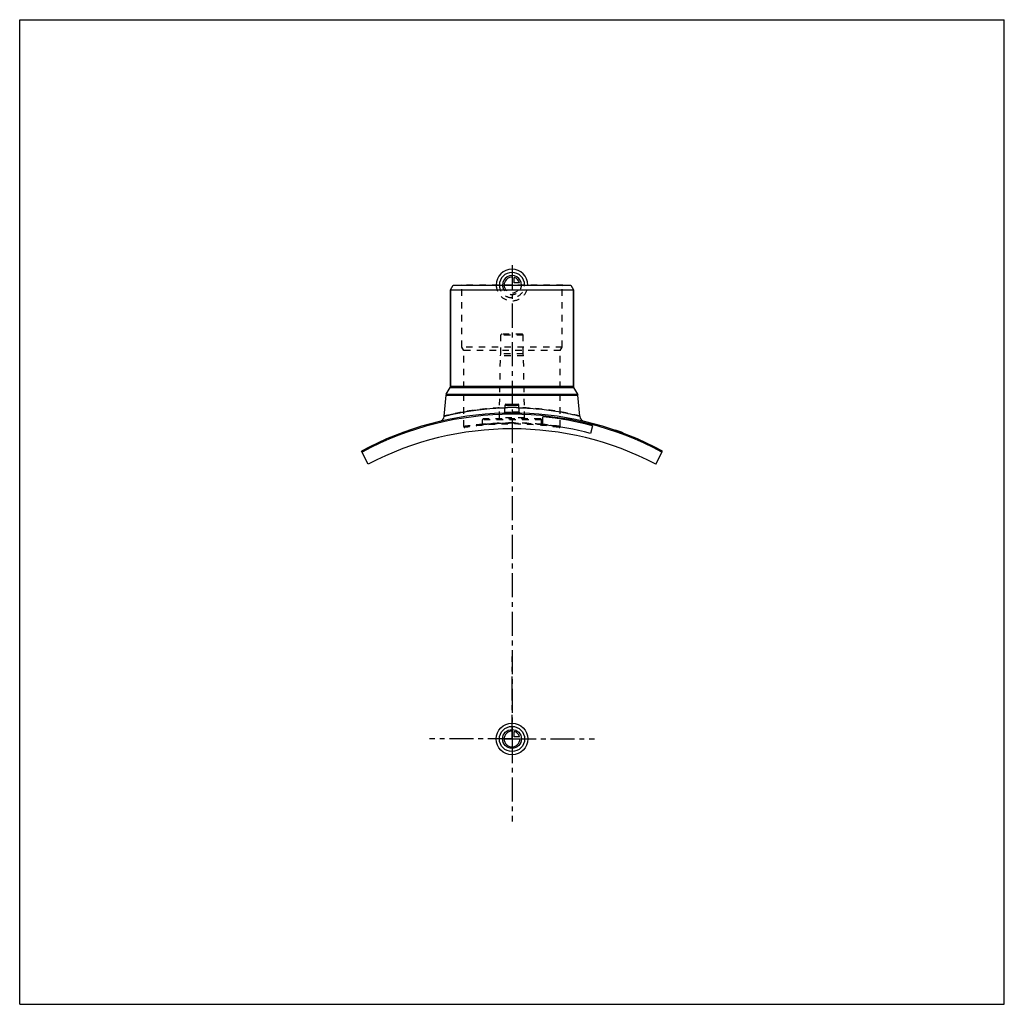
# Model space of a CAD drawing. Header units: millimetres. Extents: x 0 to 1000, y 0 to 1000.
import ezdxf

# ---------------------------------------------------------------- set-up
doc = ezdxf.new("R2010")
doc.units = ezdxf.units.MM
doc.header["$LTSCALE"] = 65.185185
doc.linetypes.add('CENTER', pattern=[0.6, 0.375, -0.075, 0.075, -0.075])
doc.linetypes.add('HIDDEN', pattern=[0.2, 0.1, -0.1])
doc.layers.get('0').update_dxf_attribs({"linetype": 'CONTINUOUS'})
for name, color, linetype in [('ACHSEN_S', 7, 'CONTINUOUS'), ('FASEN', 7, 'CONTINUOUS'), ('KOERPER', 7, 'CONTINUOUS'), ('KONST.EL_MIT_GEO', 7, 'CONTINUOUS'), ('KURVEN', 7, 'CONTINUOUS')]:
    doc.layers.add(name, color=color, linetype=linetype)

msp = doc.modelspace()

# ---------------------------------------------------------------- linework, layer by layer
at = {"color": 7, "linetype": 'Continuous'}
for p, q in [((0, 0), (0, 1000)), ((0, 1000), (1000, 1000)), ((1000, 0), (1000, 1000)), ((0, 0), (1000, 0))]:
    msp.add_line(p, q, dxfattribs=at)
at = {"layer": 'ACHSEN_S', "color": 2, "linetype": 'CENTER'}
msp.add_line((500, 750.7), (500, 249.3), dxfattribs=at)
at = {"layer": 'FASEN', "color": 7, "linetype": 'Continuous'}
for p, q in [((437.5, 725.5), (440.4, 730.5)), ((440.4, 730.5), (559.6, 730.5)), ((559.6, 730.5), (562.5, 725.5)), ((437.5, 725.5), (562.5, 725.5)), ((354, 548.6), (347.1, 561.9)), ((646, 548.6), (652.9, 561.9))]:
    msp.add_line(p, q, dxfattribs=at)
msp.add_arc((500, 278.5), 320.7, 61.6521, 118.3479, dxfattribs=at)
at = {"layer": 'KOERPER', "color": 7, "linetype": 'Continuous'}
for p, q in [((437.5, 627.7), (437.5, 725.5)), ((562.5, 627.7), (562.5, 725.5)), ((581.7, 587.6), (579.6, 579.8))]:
    msp.add_line(p, q, dxfattribs=at)
at = {"layer": 'KOERPER', "color": 8, "linetype": 'HIDDEN'}
for p, q in [((488.6, 660.5), (488.6, 679.5)), ((511.4, 660.5), (511.4, 679.5)), ((488.3, 658.5), (488.6, 660.5)), ((511.4, 660.5), (488.6, 660.5)), ((511.7, 658.5), (511.4, 660.5)), ((487.2, 595.5), (488.3, 658.5)), ((511.7, 658.5), (488.3, 658.5)), ((512.8, 595.5), (511.7, 658.5)), ((470, 588.9), (470, 593.5)), ((530, 588.9), (530, 593.5))]:
    msp.add_line(p, q, dxfattribs=at)
at = {"layer": 'KOERPER', "color": 2, "linetype": 'CENTER'}
for q in [(500, 353.2), (416.2, 269.5), (583.8, 269.5), (500, 185.8)]:
    msp.add_line((500, 269.5), q, dxfattribs=at)
at = {"layer": 'KOERPER', "color": 7, "linetype": 'Continuous'}
msp.add_arc((500, 269.5), 315, 62.3972, 117.6028, dxfattribs=at)
at = {"layer": 'KONST.EL_MIT_GEO', "color": 8, "linetype": 'HIDDEN'}
for p, q in [((448.9, 730), (448.4, 730.5)), ((551.6, 730.5), (448.4, 730.5)), ((448.9, 667.5), (448.9, 730)), ((551.1, 730), (448.9, 730)), ((551.1, 730), (551.6, 730.5)), ((551.1, 667.5), (551.1, 730)), ((510.3, 680.5), (489.6, 680.5)), ((511.4, 679.5), (488.6, 679.5)), ((451, 663.9), (448.9, 667.5)), ((551.1, 667.5), (448.9, 667.5)), ((451, 586.8), (451, 663.9)), ((549, 663.9), (451, 663.9)), ((549, 663.9), (551.1, 667.5)), ((549, 586.8), (549, 663.9)), ((530, 593.5), (470, 593.5)), ((529, 594.5), (471, 594.5)), ((512.8, 595.5), (487.2, 595.5)), ((470, 589), (470, 589)), ((530, 589), (530, 589)), ((605.5, 582.7), (605.6, 583)), ((605.6, 583), (605.5, 582.7)), ((605.6, 582.7), (605.7, 583)), ((605.9, 582.6), (606, 582.9)), ((606.3, 582.5), (606.4, 582.7)), ((606.5, 582.4), (606.6, 582.7)), ((606.5, 582.4), (606.6, 582.7)), ((606.7, 582.3), (606.8, 582.6)), ((606.9, 582.2), (607, 582.5)), ((606.9, 582.2), (607, 582.5)), ((607.1, 582.2), (607.2, 582.4)), ((607.2, 582.1), (607.3, 582.4)), ((608.1, 581.8), (608.2, 582.1)), ((608.2, 581.8), (608.3, 582.1)), ((608.3, 581.8), (608.4, 582)), ((608.6, 581.6), (608.7, 581.9)), ((609.1, 581.5), (609.2, 581.7)), ((609.2, 581.4), (609.4, 581.7)), ((609.3, 581.4), (609.4, 581.7)), ((609.9, 581.2), (610, 581.4)), ((610.1, 581.1), (610.2, 581.4)), ((610.1, 581.1), (610.2, 581.4)), ((611.4, 580.6), (611.5, 580.9)), ((611.9, 580.4), (612, 580.7)), ((612, 580.4), (612.1, 580.7)), ((612, 580.4), (612.1, 580.7)), ((612.2, 580.3), (612.3, 580.6)), ((612.4, 580.3), (612.5, 580.5)), ((612.7, 580.1), (612.8, 580.4)), ((612.8, 580.1), (612.9, 580.4)), ((612.9, 580.1), (613, 580.4))]:
    msp.add_line(p, q, dxfattribs=at)
at = {"layer": 'KONST.EL_MIT_GEO', "color": 7, "linetype": 'Continuous'}
for p, q in [((437.5, 725.5), (437.5, 627.7)), ((562.5, 725.5), (562.5, 627.7)), ((433.3, 619.7), (437.2, 626.4)), ((437.2, 626.4), (562.8, 626.4)), ((437.5, 627.7), (562.5, 627.7)), ((566.7, 619.7), (562.8, 626.4)), ((431.1, 597.3), (433, 618.7)), ((433, 618.7), (567, 618.7)), ((433.3, 619.7), (566.7, 619.7)), ((568.9, 597.3), (567, 618.7)), ((492.6, 601.3), (493, 608.6)), ((493, 608.6), (507, 608.6)), ((493.9, 609.5), (506.1, 609.5)), ((507.4, 601.3), (507, 608.6)), ((531.2, 588.6), (531.2, 596.7)), ((568.7, 597.4), (568.9, 597.3)), ((605.1, 583.2), (605, 582.9)), ((605.2, 582.8), (605.3, 583.1)), ((612.4, 580.2), (612.5, 580.5)), ((613.3, 579.9), (613.4, 580.2))]:
    msp.add_line(p, q, dxfattribs=at)
for points in [[(492.6, 601.3), (492.6, 601.3), (492.6, 601.2), (492.5, 601.2), (492.5, 601.1), (492.5, 601), (492.5, 601), (492.5, 600.9), (492.4, 600.8), (492.4, 600.8), (492.3, 600.7), (492.3, 600.7), (492.2, 600.6), (492.2, 600.6), (492.1, 600.6), (492.1, 600.5), (492, 600.5), (491.9, 600.5), (491.9, 600.4), (491.8, 600.4), (491.7, 600.4), (491.7, 600.4)], [(508.3, 600.4), (508.3, 600.4), (508.2, 600.4), (508.1, 600.4), (508.1, 600.5), (508, 600.5), (507.9, 600.5), (507.9, 600.6), (507.8, 600.6), (507.8, 600.6), (507.7, 600.7), (507.7, 600.7), (507.6, 600.8), (507.6, 600.8), (507.5, 600.9), (507.5, 601), (507.5, 601), (507.5, 601.1), (507.5, 601.2), (507.4, 601.2), (507.4, 601.3), (507.4, 601.3)]]:
    msp.add_lwpolyline(points, dxfattribs=at)
at = {"layer": 'KONST.EL_MIT_GEO', "color": 8, "linetype": 'HIDDEN'}
for points in [[(470, 588.9), (470, 588.9), (470, 588.8), (470, 588.7), (470, 588.7), (470, 588.6), (469.9, 588.5), (469.9, 588.5), (469.9, 588.4), (469.8, 588.3), (469.8, 588.3), (469.8, 588.2), (469.7, 588.2), (469.7, 588.1), (469.6, 588.1), (469.5, 588.1), (469.5, 588), (469.4, 588), (469.4, 588), (469.3, 587.9), (469.2, 587.9), (469.2, 587.9), (469.1, 587.9)], [(530.9, 587.9), (530.8, 587.9), (530.8, 587.9), (530.7, 587.9), (530.6, 588), (530.6, 588), (530.5, 588), (530.5, 588.1), (530.4, 588.1), (530.3, 588.1), (530.3, 588.2), (530.2, 588.2), (530.2, 588.3), (530.2, 588.3), (530.1, 588.4), (530.1, 588.5), (530.1, 588.5), (530, 588.6), (530, 588.7), (530, 588.7), (530, 588.8), (530, 588.9), (530, 588.9)]]:
    msp.add_lwpolyline(points, dxfattribs=at)
for centre, radius, start, end in [((489.6, 679.5), 1, 90, 180), ((510.3, 679.5), 1, 0, 90), ((500, 278.5), 322, 88.5051, 91.4949), ((491.6, 601.4), 0.995, 271.4974, 274.6096), ((491.6, 601.4), 0.993, 355.2127, 356.9862), ((500, 328.7), 277.3, 90, 91.486), ((500, 328.6), 277.4, 88.5144, 89.9996), ((508.4, 601.4), 0.993, 183.0136, 184.6518), ((508.4, 601.4), 0.995, 265.3908, 268.5026), ((471, 593.5), 1, 90, 180), ((500, 256), 334.4, 89.9999, 95.1481), ((486.2, 595.5), 1, 270, 359), ((500, 256.1), 334.3, 84.8517, 90.0003), ((513.8, 595.5), 1, 181, 270), ((529, 593.5), 1, 0, 90), ((452, 586.8), 1, 180, 278.6027), ((500, 269.5), 319.9, 81.3973, 98.6027), ((500, 256.1), 334.3, 84.6455, 84.849), ((548, 586.8), 1, 261.3973, 360)]:
    msp.add_arc(centre, radius, start, end, dxfattribs=at)
at = {"layer": 'KONST.EL_MIT_GEO', "color": 7, "linetype": 'Continuous'}
for centre, radius, start, end in [((435, 627.7), 2.5, 330, 360), ((565, 627.7), 2.5, 180, 210), ((435.4, 618.4), 2.5, 150, 175), ((564.6, 618.4), 2.5, 5, 30), ((500, 278.5), 322, 91.4949, 118.3449), ((491.6, 601.4), 0.999, 271.5086, 356.9899), ((493.9, 608.5), 1, 90, 177), ((506.1, 608.5), 1, 3, 90), ((508.4, 601.4), 0.999, 183.0101, 268.4913), ((500, 278.5), 322, 61.6551, 88.5051), ((425.1, 597.8), 6, 283.1988, 355), ((500, 278.5), 319.7, 75.2, 84.4), ((574.9, 597.8), 6, 185, 256.8012), ((500, 278.5), 311.7, 75.2, 84.2558), ((500, 278.5), 322.3, 69.4, 70.966)]:
    msp.add_arc(centre, radius, start, end, dxfattribs=at)
at = {"layer": 'KONST.EL_MIT_GEO', "color": 8, "linetype": 'HIDDEN'}
for points, knots in [([(500, 606), (495.5, 606), (486.7, 605.8), (474, 604.8), (462.3, 603.5), (452, 601.9), (444.5, 600.4), (439.5, 599.3), (436.6, 598.7), (434.3, 598.1), (432.7, 597.7), (431.6, 597.5), (431.2, 597.3), (431.1, 597.3)], [0, 0, 0, 0, 0.19279, 0.37839, 0.55002, 0.70143, 0.82692, 0.87829, 0.92128, 0.95534, 0.98003, 0.99499, 1, 1, 1, 1]), ([(500, 599.8), (499.5, 599.8), (498.4, 599.8), (496.8, 599.8), (495.4, 599.9), (494.1, 599.9), (493.1, 600), (492.3, 600.1), (491.9, 600.2), (491.7, 600.3), (491.6, 600.4), (491.6, 600.4)], [0, 0, 0, 0, 0.1929, 0.37837, 0.54931, 0.69924, 0.82258, 0.91494, 0.97352, 0.99017, 1, 1, 1, 1]), ([(492.6, 601.3), (492.6, 601.3), (492.6, 601.3), (492.7, 601.3), (492.9, 601.3), (493.2, 601.4), (493.5, 601.4), (494, 601.4), (494.8, 601.4), (495.9, 601.4), (497.2, 601.4), (498.6, 601.4), (499.5, 601.4), (500, 601.4)], [0, 0, 0, 0, 0.00482, 0.01924, 0.04311, 0.0762, 0.11819, 0.16867, 0.29308, 0.44463, 0.61748, 0.805, 1, 1, 1, 1]), ([(568.9, 597.3), (568.9, 597.3), (568.9, 597.3), (568.9, 597.3), (568.9, 597.3), (568.8, 597.3), (568.8, 597.3), (568.7, 597.4), (568.6, 597.4), (568.4, 597.4), (568.1, 597.5), (567.9, 597.6), (567.6, 597.7), (567.2, 597.7), (566.6, 597.9), (565.8, 598.1), (564.8, 598.3), (563.5, 598.6), (562.2, 598.9), (560.6, 599.3), (558.9, 599.7), (556.4, 600.2), (553, 600.9), (548.5, 601.7), (543.5, 602.6), (538.1, 603.4), (532.3, 604.1), (524.1, 605), (513.3, 605.8), (504.5, 606), (500, 606)], [0, 0, 0, 0, 0.00008, 0.00031, 0.00071, 0.00125, 0.00196, 0.00282, 0.00501, 0.00782, 0.01126, 0.01531, 0.01997, 0.02524, 0.03112, 0.04466, 0.06054, 0.07872, 0.09913, 0.12171, 0.14638, 0.17308, 0.23225, 0.29857, 0.37138, 0.44998, 0.53365, 0.62161, 0.80721, 1, 1, 1, 1]), ([(507.4, 601.3), (507.4, 601.3), (507.4, 601.3), (507.3, 601.3), (507.1, 601.3), (506.8, 601.4), (506.5, 601.4), (506, 601.4), (505.2, 601.4), (504.1, 601.4), (502.8, 601.4), (501.4, 601.4), (500.5, 601.4), (500, 601.4)], [0, 0, 0, 0, 0.00482, 0.01924, 0.04311, 0.0762, 0.11819, 0.16867, 0.29308, 0.44463, 0.61748, 0.805, 1, 1, 1, 1]), ([(500, 601.4), (500.5, 601.4), (501.4, 601.4), (502.8, 601.4), (504.1, 601.4), (505.2, 601.4), (506, 601.4), (506.5, 601.4), (506.8, 601.4), (507.1, 601.3), (507.3, 601.3), (507.4, 601.3), (507.4, 601.3), (507.4, 601.3)], [0, 0, 0, 0, 0.195, 0.38252, 0.55537, 0.70692, 0.83133, 0.88181, 0.9238, 0.95689, 0.98076, 0.99518, 1, 1, 1, 1]), ([(451, 586.8), (451, 586.8), (451, 586.8), (451, 586.8), (451.1, 586.8), (451.1, 586.8), (451.2, 586.8), (451.4, 586.8), (451.5, 586.9), (451.7, 586.9), (452, 586.9), (452.5, 587), (453.2, 587.1), (453.9, 587.2), (454.8, 587.3), (455.7, 587.5), (457.3, 587.7), (459.4, 587.9), (462.2, 588.3), (465.5, 588.6), (469, 589), (472.9, 589.3), (477, 589.6), (482.8, 590), (490.6, 590.3), (496.8, 590.4), (500, 590.4)], [0, 0, 0, 0, 0.0003, 0.00068, 0.00122, 0.00274, 0.00486, 0.00759, 0.01093, 0.01486, 0.0194, 0.03025, 0.04344, 0.05896, 0.07674, 0.09675, 0.11894, 0.1696, 0.2282, 0.29417, 0.36688, 0.44562, 0.52966, 0.61819, 0.80536, 1, 1, 1, 1]), ([(500, 590.4), (498, 590.4), (494.2, 590.4), (488.7, 590.2), (484.3, 590), (481, 589.8), (478.9, 589.7), (476.9, 589.5), (475.1, 589.4), (473.6, 589.2), (472.5, 589.1), (471.8, 589.1), (471.3, 589), (470.9, 589), (470.6, 589), (470.4, 588.9), (470.2, 588.9), (470.1, 588.9), (470.1, 588.9), (470, 588.9), (470, 588.9), (470, 588.9), (470, 588.9)], [0, 0, 0, 0, 0.19488, 0.38228, 0.55502, 0.6338, 0.70651, 0.77245, 0.83098, 0.88152, 0.92359, 0.94131, 0.95676, 0.9699, 0.9807, 0.98913, 0.99245, 0.99516, 0.99728, 0.99879, 0.9997, 1, 1, 1, 1]), ([(470, 588.9), (470.2, 588.9), (471, 589), (472.6, 589.2), (475.4, 589.4), (479.1, 589.7), (483.5, 590), (490.6, 590.3), (496.2, 590.4), (500, 590.4)], [0, 0, 0, 0, 0.0193, 0.07641, 0.16903, 0.29349, 0.44499, 0.61773, 1, 1, 1, 1]), ([(500, 590.4), (506.3, 590.4), (515.3, 590.1), (526.9, 589.3), (534.2, 588.7), (540.2, 588), (544.7, 587.4), (547.4, 587), (548.7, 586.8), (549, 586.8)], [0, 0, 0, 0, 0.38179, 0.55436, 0.70581, 0.8304, 0.92325, 0.9806, 1, 1, 1, 1]), ([(530, 588.9), (529.8, 588.9), (529, 589), (527.4, 589.2), (524.6, 589.4), (520.9, 589.7), (516.5, 590), (509.4, 590.3), (503.8, 590.4), (500, 590.4)], [0, 0, 0, 0, 0.0193, 0.07641, 0.16903, 0.29349, 0.44499, 0.61773, 1, 1, 1, 1]), ([(500, 590.4), (502, 590.4), (505.8, 590.4), (511.3, 590.2), (515.7, 590), (519, 589.8), (521.1, 589.7), (523.1, 589.5), (524.9, 589.4), (526.4, 589.2), (527.5, 589.1), (528.2, 589.1), (528.7, 589), (529.1, 589), (529.4, 589), (529.6, 588.9), (529.8, 588.9), (529.9, 588.9), (529.9, 588.9), (530, 588.9), (530, 588.9), (530, 588.9), (530, 588.9)], [0, 0, 0, 0, 0.19488, 0.38228, 0.55502, 0.6338, 0.70651, 0.77245, 0.83098, 0.88152, 0.92359, 0.94131, 0.95676, 0.9699, 0.9807, 0.98913, 0.99245, 0.99516, 0.99728, 0.99879, 0.9997, 1, 1, 1, 1]), ([(470, 589), (467.3, 588.8), (462.7, 588.3), (457.3, 587.7), (454, 587.2), (452.5, 587), (451.5, 586.9), (451.1, 586.8), (451, 586.8)], [0, 0, 0, 0, 0.41877, 0.7354, 0.84988, 0.93287, 0.98315, 1, 1, 1, 1]), ([(549, 586.8), (549, 586.8), (549, 586.8), (549, 586.8), (549, 586.8), (548.9, 586.8), (548.8, 586.8), (548.7, 586.8), (548.5, 586.9), (548.3, 586.9), (548.1, 586.9), (547.7, 587), (547.1, 587.1), (546.3, 587.2), (545.4, 587.3), (544.3, 587.5), (543.1, 587.6), (541.2, 587.9), (538.5, 588.2), (535, 588.6), (532.5, 588.8), (531.2, 588.9)], [0, 0, 0, 0, 0.00026, 0.00105, 0.00236, 0.0042, 0.00943, 0.01676, 0.02618, 0.03766, 0.05122, 0.06682, 0.10414, 0.14949, 0.20271, 0.26363, 0.33206, 0.40776, 0.58001, 0.77823, 1, 1, 1, 1])]:
    msp.add_open_spline(points, degree=3, knots=knots, dxfattribs=at)
at = {"layer": 'KONST.EL_MIT_GEO', "color": 7, "linetype": 'Continuous'}
for points, knots in [([(431.1, 597.3), (431.1, 597.3), (431.1, 597.3), (431.1, 597.3), (431.1, 597.3), (431.2, 597.3), (431.2, 597.3), (431.3, 597.4), (431.4, 597.4), (431.6, 597.4), (431.8, 597.5), (432, 597.5), (432.4, 597.6), (433, 597.8), (433.8, 598), (434.7, 598.2), (435.8, 598.5), (437, 598.7), (438.3, 599.1), (439.8, 599.4), (442, 599.9), (445.1, 600.5), (449.1, 601.3), (453.5, 602.1), (458.3, 602.8), (463.4, 603.6), (470.8, 604.5), (480.7, 605.4), (488.7, 605.8), (492.8, 605.9)], [0, 0, 0, 0, 0.00008, 0.0003, 0.00069, 0.00122, 0.0019, 0.00274, 0.00487, 0.0076, 0.01094, 0.01488, 0.01941, 0.03026, 0.04344, 0.05893, 0.07666, 0.0966, 0.11867, 0.14284, 0.16902, 0.22717, 0.29256, 0.36461, 0.4427, 0.52618, 0.61438, 0.80212, 1, 1, 1, 1]), ([(491.6, 600.4), (491.6, 600.4), (491.6, 600.3), (491.7, 600.3), (491.7, 600.3)], [0, 0, 0, 0, 0.19121, 1, 1, 1, 1]), ([(491.7, 600.3), (491.7, 600.3), (491.9, 600.2), (492.2, 600.1), (492.7, 600), (493.5, 600), (494.6, 599.9), (495.8, 599.8), (497.6, 599.8), (499, 599.8), (500, 599.8)], [0, 0, 0, 0, 0.01854, 0.04424, 0.11712, 0.21729, 0.34193, 0.48729, 0.64888, 1, 1, 1, 1]), ([(492.6, 601.3), (492.6, 601.3), (492.6, 601.2), (492.7, 601.2), (492.9, 601.1), (493.2, 601.1), (493.5, 601), (494, 600.9), (494.8, 600.9), (495.9, 600.8), (497.2, 600.7), (498.6, 600.7), (499.5, 600.7), (500, 600.7)], [0, 0, 0, 0, 0.01055, 0.02735, 0.05232, 0.08584, 0.12782, 0.17799, 0.30116, 0.45098, 0.62183, 0.80721, 1, 1, 1, 1]), ([(500, 600.7), (500.5, 600.7), (501.4, 600.7), (502.8, 600.7), (504.1, 600.8), (505.2, 600.9), (506, 600.9), (506.5, 601), (506.8, 601.1), (507.1, 601.1), (507.3, 601.2), (507.4, 601.2), (507.4, 601.3), (507.4, 601.3)], [0, 0, 0, 0, 0.19279, 0.37817, 0.54902, 0.69884, 0.82201, 0.87218, 0.91416, 0.94768, 0.97265, 0.98945, 1, 1, 1, 1]), ([(500, 599.8), (500.5, 599.8), (501.6, 599.8), (503.1, 599.8), (504.5, 599.8), (505.7, 599.9), (506.8, 600), (507.5, 600.1), (507.9, 600.2), (508.1, 600.2), (508.3, 600.3), (508.4, 600.3), (508.4, 600.4)], [0, 0, 0, 0, 0.18873, 0.37055, 0.53885, 0.68755, 0.81138, 0.90612, 0.94163, 0.96896, 0.98816, 1, 1, 1, 1]), ([(507.2, 605.9), (514.9, 605.7), (529, 604.7), (549.6, 601.8), (562.4, 599), (568.7, 597.4)], [0, 0, 0, 0, 0.36943, 0.68273, 1, 1, 1, 1])]:
    msp.add_open_spline(points, degree=3, knots=knots, dxfattribs=at)
at = {"layer": 'KONST.EL_MIT_GEO', "color": 8, "linetype": 'HIDDEN'}
msp.add_open_spline([(508.4, 600.4), (508.4, 600.4), (508.4, 600.4), (508.4, 600.4)], degree=3, dxfattribs=at)
at = {"layer": 'KONST.EL_MIT_GEO', "color": 7, "linetype": 'Continuous'}
msp.add_open_spline([(508.4, 600.4), (508.4, 600.4), (508.4, 600.4), (508.4, 600.4)], degree=3, dxfattribs=at)
at = {"layer": 'KURVEN', "color": 40, "linetype": 'Continuous'}
for p, q in [((500, 740.1), (500, 730.5)), ((502.2, 732.7), (502.2, 738.2)), ((507.7, 732.7), (502.2, 732.7)), ((500, 279.1), (500, 269.5)), ((502.2, 271.7), (502.2, 277.2)), ((507.7, 271.7), (502.2, 271.7)), ((490.4, 269.5), (508, 269.5))]:
    msp.add_line(p, q, dxfattribs=at)
at = {"layer": 'KURVEN', "color": 8, "linetype": 'HIDDEN'}
msp.add_line((490.4, 730.5), (508, 730.5), dxfattribs=at)
at = {"layer": 'KURVEN', "color": 40, "linetype": 'Continuous'}
for radius in [16, 12.8, 9.6]:
    msp.add_circle((500, 269.5), radius, dxfattribs=at)
for centre, radius, start, end in [((500, 730.5), 16, 0, 180), ((500, 730.5), 12.8, 0, 180), ((500, 730.5), 9.6, 0, 180.0001), ((500, 730.5), 8, 90, 180.0001), ((500, 730.5), 8, 15.962, 74.038), ((500, 269.5), 8, 90, 360), ((500, 269.5), 8, 15.962, 74.038)]:
    msp.add_arc(centre, radius, start, end, dxfattribs=at)
at = {"layer": 'KURVEN', "color": 8, "linetype": 'HIDDEN'}
for radius, start in [(16, 180), (12.8, 180), (9.6, 180.0001), (8, 180.0001)]:
    msp.add_arc((500, 730.5), radius, start, 360, dxfattribs=at)

doc.saveas('drawing.dxf')
